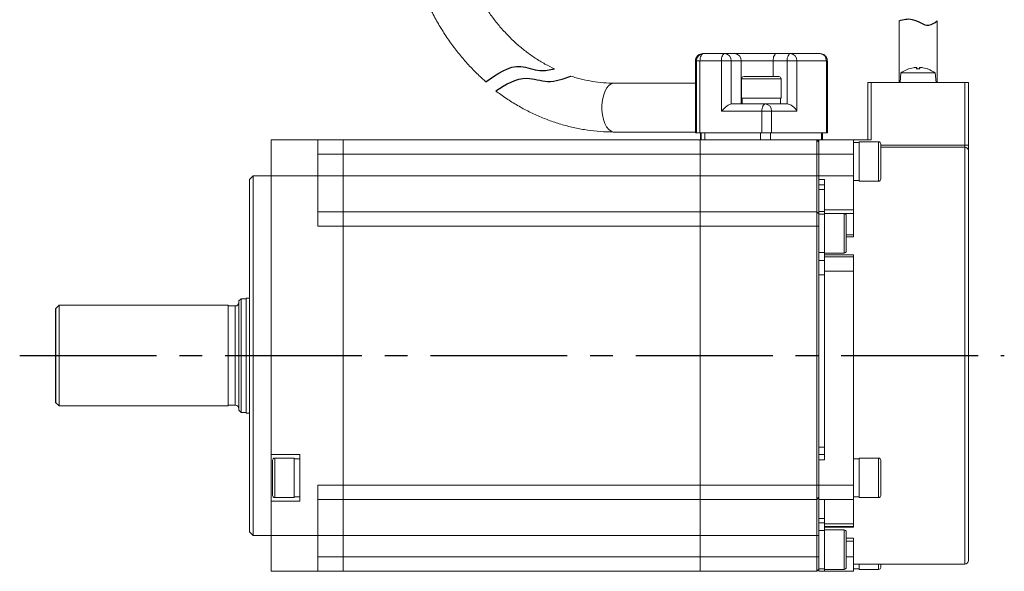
# Model space of a CAD drawing. Header units: millimetres. Extents: x -8094 to -7823, y 376 to 688.
# Tile 3 of 4: x -7960 to -7823, y 543 to 619. Entities that reach past the tile are written whole.
import ezdxf

# ---------------------------------------------------------------- set-up
doc = ezdxf.new("R2010")
doc.units = ezdxf.units.MM
doc.linetypes.add('CENTER2', pattern=[28.575, 19.05, -3.175, 3.175, -3.175])
doc.layers.add('Center', color=1, linetype='CENTER2')

msp = doc.modelspace()

# ---------------------------------------------------------------- linework, layer by layer
at = {"color": 7, "linetype": 'Continuous', "lineweight": 15}
for p, q in [((-7838.03, 619.26), (-7838.03, 610.68)), ((-7832.73, 610.68), (-7832.73, 619.22)), ((-7866.23, 614.15), (-7866.3, 613.95)), ((-7865.22, 614.68), (-7865.35, 614.68)), ((-7862.24, 614.68), (-7865.22, 614.68)), ((-7862.24, 614.68), (-7860.86, 614.68)), ((-7855.05, 614.68), (-7853.1, 614.68)), ((-7849, 614.68), (-7853.1, 614.68)), ((-7848.06, 614), (-7848.12, 614.15)), ((-7866.35, 613.68), (-7866.22, 613.68)), ((-7866.35, 603.68), (-7866.35, 613.68)), ((-7866.22, 613.68), (-7866.22, 603.68)), ((-7865.72, 613.68), (-7866.22, 613.68)), ((-7862.74, 613.68), (-7865.72, 613.68)), ((-7865.72, 613.68), (-7865.72, 603.68)), ((-7862.74, 606.68), (-7862.74, 613.68)), ((-7861.38, 613.68), (-7862.74, 613.68)), ((-7861.38, 607.68), (-7861.38, 613.68)), ((-7861.38, 613.68), (-7859.99, 613.68)), ((-7859.99, 613.68), (-7859.99, 607.68)), ((-7859.99, 613.68), (-7855.55, 613.68)), ((-7855.55, 613.68), (-7853.6, 613.68)), ((-7852.24, 613.68), (-7853.6, 613.68)), ((-7853.6, 613.68), (-7853.6, 607.68)), ((-7848.14, 613.68), (-7852.24, 613.68)), ((-7852.24, 613.68), (-7852.24, 606.68)), ((-7848.14, 603.68), (-7848.14, 613.68)), ((-7848, 613.68), (-7848.14, 613.68)), ((-7848, 603.68), (-7848, 613.68)), ((-7836.02, 612.72), (-7836.7, 612.55)), ((-7836.66, 612.55), (-7836.68, 612.55)), ((-7835.63, 612.55), (-7835.57, 612.72)), ((-7835.13, 612.55), (-7835.63, 612.55)), ((-7835.13, 612.55), (-7835.63, 612.55)), ((-7835.56, 612.55), (-7835.57, 612.73)), ((-7835.57, 612.73), (-7835.57, 612.73)), ((-7835.18, 612.73), (-7835.2, 612.55)), ((-7835.18, 612.72), (-7835.13, 612.55)), ((-7834.06, 612.55), (-7834.73, 612.72)), ((-7834.07, 612.55), (-7834.1, 612.55)), ((-7859.93, 611.18), (-7859.93, 608.48)), ((-7854.43, 608.48), (-7854.43, 611.18)), ((-7837.76, 611.99), (-7837.88, 610.68)), ((-7835.38, 611.99), (-7837.76, 611.99)), ((-7832.99, 611.99), (-7835.38, 611.99)), ((-7832.88, 610.68), (-7832.99, 611.99)), ((-7866.35, 610.58), (-7877.67, 610.58)), ((-7841.88, 610.68), (-7842.38, 610.68)), ((-7842.38, 602.68), (-7842.38, 610.68)), ((-7841.88, 610.68), (-7828.88, 610.68)), ((-7841.88, 610.68), (-7841.88, 602.68)), ((-7828.38, 610.68), (-7828.88, 610.68)), ((-7828.88, 601.97), (-7828.88, 610.68)), ((-7828.38, 601.97), (-7828.38, 610.68)), ((-7858.55, 608.48), (-7859.93, 608.48)), ((-7859.84, 608.48), (-7859.84, 607.68)), ((-7854.43, 608.48), (-7858.55, 608.48)), ((-7854.52, 607.68), (-7854.52, 608.48)), ((-7856.62, 607.68), (-7861.38, 607.68)), ((-7855.94, 607.68), (-7856.62, 607.68)), ((-7854.52, 607.68), (-7855.94, 607.68)), ((-7853.6, 607.68), (-7854.52, 607.68)), ((-7857.12, 606.68), (-7862.74, 606.68)), ((-7855.75, 606.68), (-7857.12, 606.68)), ((-7857.12, 603.68), (-7857.12, 606.68)), ((-7855.75, 606.68), (-7855.75, 603.68)), ((-7852.24, 606.68), (-7855.75, 606.68)), ((-7877.67, 603.78), (-7866.35, 603.78)), ((-7866.22, 603.68), (-7866.35, 603.68)), ((-7866.22, 603.68), (-7865.72, 603.68)), ((-7857.12, 603.68), (-7865.72, 603.68)), ((-7865.67, 602.68), (-7865.67, 603.68)), ((-7865.54, 602.68), (-7865.54, 603.68)), ((-7865.04, 602.68), (-7865.04, 603.68)), ((-7857.3, 602.68), (-7857.3, 603.68)), ((-7857.12, 603.68), (-7855.75, 603.68)), ((-7855.93, 602.68), (-7855.93, 603.68)), ((-7848.14, 603.68), (-7855.75, 603.68)), ((-7848.82, 602.68), (-7848.82, 603.68)), ((-7848.69, 603.68), (-7848.69, 602.68)), ((-7848.14, 603.68), (-7848, 603.68)), ((-7925.38, 602.68), (-7918.88, 602.68)), ((-7925.38, 597.68), (-7925.38, 602.68)), ((-7918.88, 597.68), (-7918.88, 602.68)), ((-7918.88, 602.68), (-7915.38, 602.68)), ((-7915.38, 600.68), (-7915.38, 602.68)), ((-7865.68, 602.68), (-7915.38, 602.68)), ((-7865.68, 602.68), (-7849.48, 602.68)), ((-7865.68, 602.68), (-7865.68, 600.68)), ((-7849.18, 602.68), (-7849.48, 602.68)), ((-7849.48, 600.68), (-7849.48, 602.68)), ((-7849.48, 602.68), (-7849.18, 602.38)), ((-7849.18, 602.68), (-7849.18, 600.68)), ((-7849.18, 602.68), (-7844.38, 602.68)), ((-7844.38, 600.68), (-7844.38, 602.68)), ((-7844.38, 602.68), (-7841.88, 602.68)), ((-7843.58, 602.34), (-7844.38, 602.34)), ((-7840.88, 602.43), (-7843.58, 602.43)), ((-7843.58, 596.93), (-7843.58, 602.43)), ((-7828.88, 601.68), (-7840.58, 601.68)), ((-7828.88, 601.97), (-7828.38, 601.97)), ((-7918.88, 600.68), (-7915.38, 600.68)), ((-7915.38, 597.68), (-7915.38, 600.68)), ((-7865.68, 600.68), (-7915.38, 600.68)), ((-7849.48, 600.68), (-7865.68, 600.68)), ((-7865.68, 600.68), (-7865.68, 597.68)), ((-7849.48, 597.68), (-7849.48, 600.68)), ((-7849.18, 600.68), (-7849.48, 600.68)), ((-7849.18, 597.68), (-7849.18, 600.68)), ((-7849.18, 600.68), (-7844.38, 600.68)), ((-7844.38, 597.68), (-7844.38, 600.68)), ((-7927.88, 597.68), (-7928.38, 597.18)), ((-7925.38, 597.68), (-7927.88, 597.68)), ((-7927.88, 597.68), (-7927.88, 572.68)), ((-7925.38, 558.93), (-7925.38, 597.68)), ((-7925.38, 597.68), (-7918.88, 597.68)), ((-7918.88, 590.68), (-7918.88, 597.68)), ((-7918.88, 597.68), (-7915.38, 597.68)), ((-7915.38, 592.68), (-7915.38, 597.68)), ((-7915.38, 597.68), (-7865.68, 597.68)), ((-7865.68, 597.68), (-7849.48, 597.68)), ((-7865.68, 597.68), (-7865.68, 592.68)), ((-7849.48, 597.68), (-7849.18, 597.68)), ((-7849.48, 597.68), (-7849.48, 592.68)), ((-7849.18, 597.68), (-7844.38, 597.68)), ((-7849.18, 597.18), (-7849.18, 597.68)), ((-7844.38, 597.68), (-7844.38, 592.94)), ((-7928.38, 597.18), (-7928.38, 548.18)), ((-7848.38, 597.18), (-7849.18, 597.18)), ((-7849.18, 597.18), (-7849.18, 592.38)), ((-7849.18, 596.43), (-7848.38, 596.43)), ((-7848.38, 592.94), (-7848.38, 597.18)), ((-7844.38, 597.02), (-7843.58, 597.02)), ((-7843.58, 596.93), (-7840.88, 596.93)), ((-7915.38, 592.68), (-7918.88, 592.68)), ((-7915.38, 590.68), (-7915.38, 592.68)), ((-7865.68, 592.68), (-7915.38, 592.68)), ((-7849.48, 592.68), (-7865.68, 592.68)), ((-7865.68, 592.68), (-7865.68, 590.68)), ((-7849.48, 590.68), (-7849.48, 592.68)), ((-7849.18, 592.38), (-7849.48, 592.68)), ((-7849.18, 590.68), (-7849.18, 592.38)), ((-7848.38, 592.34), (-7849.18, 592.34)), ((-7848.38, 592.94), (-7848.38, 592.46)), ((-7844.38, 592.94), (-7848.38, 592.94)), ((-7848.38, 592.43), (-7848.38, 592.46)), ((-7848.38, 592.46), (-7844.38, 592.46)), ((-7845.68, 592.43), (-7848.38, 592.43)), ((-7848.38, 589.68), (-7848.38, 592.43)), ((-7844.38, 592.46), (-7844.38, 592.94)), ((-7844.38, 592.46), (-7844.38, 589.48)), ((-7915.38, 590.68), (-7918.88, 590.68)), ((-7915.38, 554.68), (-7915.38, 590.68)), ((-7865.68, 590.68), (-7915.38, 590.68)), ((-7849.48, 590.68), (-7865.68, 590.68)), ((-7865.68, 590.68), (-7865.68, 554.68)), ((-7849.48, 554.68), (-7849.48, 590.68)), ((-7849.18, 590.68), (-7849.48, 590.68)), ((-7849.18, 558.18), (-7849.18, 590.68)), ((-7848.38, 586.93), (-7848.38, 589.68)), ((-7844.38, 589.19), (-7844.38, 589.48)), ((-7849.18, 587.02), (-7848.38, 587.02)), ((-7848.38, 586.93), (-7845.68, 586.93)), ((-7848.38, 586.69), (-7848.38, 586.93)), ((-7848.38, 586.43), (-7848.38, 586.69)), ((-7848.38, 586.69), (-7844.38, 586.69)), ((-7848.38, 584.43), (-7848.38, 586.43)), ((-7844.38, 586.43), (-7848.38, 586.43)), ((-7844.38, 586.43), (-7844.38, 586.69)), ((-7844.38, 584.43), (-7844.38, 586.43)), ((-7848.38, 585.93), (-7849.18, 585.93)), ((-7848.38, 584.43), (-7844.38, 584.43)), ((-7848.38, 558.18), (-7848.38, 584.43)), ((-7844.38, 554.68), (-7844.38, 584.43)), ((-7954.88, 579.68), (-7955.38, 579.18)), ((-7931.38, 579.68), (-7954.88, 579.68)), ((-7954.88, 579.68), (-7954.88, 565.68)), ((-7931.38, 579.68), (-7931.38, 565.68)), ((-7930.38, 579.58), (-7931.38, 579.58)), ((-7929.58, 580.58), (-7929.88, 580.28)), ((-7929.88, 580.28), (-7929.88, 565.08)), ((-7928.88, 580.58), (-7929.58, 580.58)), ((-7929.58, 580.58), (-7929.58, 564.78)), ((-7928.38, 580.68), (-7928.88, 580.68)), ((-7928.88, 580.68), (-7928.88, 564.68)), ((-7927.88, 572.68), (-7927.88, 547.68)), ((-7955.38, 566.18), (-7954.88, 565.68)), ((-7954.88, 565.68), (-7931.38, 565.68)), ((-7931.38, 565.78), (-7930.38, 565.78)), ((-7929.88, 565.08), (-7929.58, 564.78)), ((-7929.58, 564.78), (-7928.88, 564.78)), ((-7928.88, 564.68), (-7928.38, 564.68)), ((-7925.38, 558.93), (-7921.38, 558.93)), ((-7925.38, 552.43), (-7925.38, 558.93)), ((-7922.18, 558.43), (-7924.88, 558.43)), ((-7922.18, 558.43), (-7922.18, 555.68)), ((-7921.38, 558.34), (-7922.18, 558.34)), ((-7921.38, 558.93), (-7921.38, 552.43)), ((-7849.18, 558.93), (-7848.38, 558.93)), ((-7848.38, 558.18), (-7849.18, 558.18)), ((-7849.18, 558.18), (-7849.18, 554.68)), ((-7843.58, 558.34), (-7844.38, 558.34)), ((-7840.88, 558.43), (-7843.58, 558.43)), ((-7843.58, 557.02), (-7843.58, 558.43)), ((-7843.58, 552.93), (-7843.58, 557.02)), ((-7922.18, 555.68), (-7922.18, 552.93)), ((-7918.88, 554.68), (-7915.38, 554.68)), ((-7918.88, 547.68), (-7918.88, 554.68)), ((-7915.38, 552.68), (-7915.38, 554.68)), ((-7865.68, 554.68), (-7915.38, 554.68)), ((-7849.48, 554.68), (-7865.68, 554.68)), ((-7865.68, 554.68), (-7865.68, 552.68)), ((-7849.48, 552.68), (-7849.48, 554.68)), ((-7849.18, 554.68), (-7849.48, 554.68)), ((-7849.18, 554.68), (-7844.38, 554.68)), ((-7849.18, 554.68), (-7849.18, 552.68)), ((-7844.38, 552.68), (-7844.38, 554.68)), ((-7925.38, 547.68), (-7925.38, 552.43)), ((-7921.38, 552.43), (-7925.38, 552.43)), ((-7924.88, 552.93), (-7922.18, 552.93)), ((-7922.18, 553.02), (-7921.38, 553.02)), ((-7918.88, 552.68), (-7915.38, 552.68)), ((-7915.38, 547.68), (-7915.38, 552.68)), ((-7865.68, 552.68), (-7915.38, 552.68)), ((-7849.48, 552.68), (-7865.68, 552.68)), ((-7865.68, 552.68), (-7865.68, 547.68)), ((-7849.18, 552.98), (-7849.48, 552.68)), ((-7849.48, 552.68), (-7849.48, 547.68)), ((-7849.18, 552.65), (-7849.18, 552.68)), ((-7849.18, 552.68), (-7844.38, 552.68)), ((-7848.38, 552.65), (-7849.18, 552.65)), ((-7849.18, 552.65), (-7849.18, 547.68)), ((-7848.38, 549.27), (-7848.38, 552.65)), ((-7844.38, 553.02), (-7843.58, 553.02)), ((-7844.38, 552.68), (-7844.38, 549.27)), ((-7843.58, 552.93), (-7840.88, 552.93)), ((-7849.18, 549.43), (-7848.38, 549.43)), ((-7928.38, 548.18), (-7927.88, 547.68)), ((-7848.38, 548.34), (-7849.18, 548.34)), ((-7848.38, 549.27), (-7848.38, 548.93)), ((-7844.38, 549.27), (-7848.38, 549.27)), ((-7848.38, 548.84), (-7848.38, 548.93)), ((-7848.38, 548.93), (-7844.38, 548.93)), ((-7848.38, 548.43), (-7848.38, 548.84)), ((-7844.38, 548.84), (-7848.38, 548.84)), ((-7845.68, 548.43), (-7848.38, 548.43)), ((-7848.38, 542.93), (-7848.38, 548.43)), ((-7844.38, 548.93), (-7844.38, 549.27)), ((-7844.38, 548.93), (-7844.38, 548.84)), ((-7927.88, 547.68), (-7925.38, 547.68)), ((-7925.38, 547.68), (-7918.88, 547.68)), ((-7925.38, 542.68), (-7925.38, 547.68)), ((-7918.88, 542.68), (-7918.88, 547.68)), ((-7918.88, 547.68), (-7915.38, 547.68)), ((-7915.38, 544.68), (-7915.38, 547.68)), ((-7865.68, 547.68), (-7915.38, 547.68)), ((-7849.48, 547.68), (-7865.68, 547.68)), ((-7865.68, 547.68), (-7865.68, 544.68)), ((-7849.18, 547.68), (-7849.48, 547.68)), ((-7849.48, 544.68), (-7849.48, 547.68)), ((-7849.18, 544.68), (-7849.18, 547.68)), ((-7844.38, 546.85), (-7844.38, 547.29)), ((-7844.38, 546.85), (-7844.38, 544.68)), ((-7915.38, 544.68), (-7918.88, 544.68)), ((-7915.38, 542.68), (-7915.38, 544.68)), ((-7865.68, 544.68), (-7915.38, 544.68)), ((-7849.48, 544.68), (-7865.68, 544.68)), ((-7865.68, 544.68), (-7865.68, 542.68)), ((-7849.48, 542.68), (-7849.48, 544.68)), ((-7849.18, 544.68), (-7849.48, 544.68)), ((-7849.18, 542.98), (-7849.18, 544.68)), ((-7844.38, 542.68), (-7844.38, 544.68)), ((-7918.88, 542.68), (-7925.38, 542.68)), ((-7915.38, 542.68), (-7918.88, 542.68)), ((-7865.68, 542.68), (-7915.38, 542.68)), ((-7849.48, 542.68), (-7865.68, 542.68)), ((-7849.18, 542.98), (-7849.48, 542.68)), ((-7849.18, 543.02), (-7848.38, 543.02)), ((-7849.18, 542.98), (-7849.18, 542.68)), ((-7848.38, 542.68), (-7849.18, 542.68)), ((-7848.38, 542.93), (-7845.68, 542.93)), ((-7848.38, 542.68), (-7848.38, 542.93)), ((-7848.38, 542.68), (-7844.38, 542.68)), ((-7844.38, 543.68), (-7828.88, 543.68)), ((-7844.38, 543.02), (-7843.58, 543.02)), ((-7843.58, 543.28), (-7843.58, 543.68)), ((-7843.58, 542.93), (-7843.58, 543.28)), ((-7843.58, 542.93), (-7840.88, 542.93)), ((-7840.58, 543.23), (-7840.58, 543.68))]:
    msp.add_line(p, q, dxfattribs=at)
at = {"color": 8, "linetype": 'Continuous', "lineweight": 15}
for p, q in [((-7855.55, 611.48), (-7855.55, 613.68)), ((-7836.7, 612.55), (-7836.72, 612.55)), ((-7835.57, 612.72), (-7835.56, 612.55)), ((-7835.18, 612.72), (-7835.2, 612.55)), ((-7834.04, 612.55), (-7834.06, 612.55)), ((-7858.55, 611.18), (-7859.93, 611.18)), ((-7854.43, 611.18), (-7858.55, 611.18)), ((-7840.88, 596.93), (-7840.88, 602.43)), ((-7840.58, 601.97), (-7828.88, 601.97)), ((-7828.88, 601.97), (-7828.88, 601.68)), ((-7828.88, 543.68), (-7828.88, 601.68)), ((-7849.18, 595.78), (-7848.38, 595.78)), ((-7848.38, 592.7), (-7849.18, 592.7)), ((-7845.68, 589.68), (-7845.68, 592.43)), ((-7845.68, 586.93), (-7845.68, 589.68)), ((-7844.38, 589.48), (-7845.38, 589.48)), ((-7844.38, 589.19), (-7845.38, 589.19)), ((-7849.18, 583.93), (-7848.38, 583.93)), ((-7930.38, 565.78), (-7930.38, 579.58)), ((-7848.38, 559.93), (-7849.18, 559.93)), ((-7924.88, 558.43), (-7924.88, 555.68)), ((-7840.88, 557.02), (-7840.88, 558.43)), ((-7840.88, 552.93), (-7840.88, 557.02)), ((-7924.88, 555.68), (-7924.88, 552.93)), ((-7848.38, 550.01), (-7849.18, 550.01)), ((-7845.68, 542.93), (-7845.68, 548.43)), ((-7845.38, 547.29), (-7844.38, 547.29)), ((-7845.38, 546.85), (-7844.38, 546.85)), ((-7844.38, 544.68), (-7845.38, 544.68)), ((-7840.88, 543.28), (-7840.88, 543.68)), ((-7840.88, 542.93), (-7840.88, 543.28))]:
    msp.add_line(p, q, dxfattribs=at)
msp.add_line((-7955.38, 579.18), (-7955.38, 566.18))
at = {"color": 8, "linetype": 'Continuous', "lineweight": 15, "flags": 128}
for points in [[(-7866.31, 613.95), (-7866.33, 613.87), (-7866.35, 613.68)], [(-7877.67, 603.78), (-7877.75, 603.78), (-7878.09, 603.89), (-7878.41, 604.13), (-7878.71, 604.49), (-7878.96, 604.96), (-7879.15, 605.53), (-7879.29, 606.16), (-7879.36, 606.84), (-7879.36, 607.52), (-7879.29, 608.2), (-7879.15, 608.83), (-7878.96, 609.39), (-7878.71, 609.87), (-7878.41, 610.23), (-7878.09, 610.47), (-7877.75, 610.57), (-7877.67, 610.58)]]:
    msp.add_lwpolyline(points, dxfattribs=at)
at = {"color": 7, "linetype": 'Continuous', "lineweight": 15, "flags": 128}
for points in [[(-7865.22, 614.68), (-7865.32, 614.66), (-7865.41, 614.6), (-7865.5, 614.51), (-7865.57, 614.39), (-7865.63, 614.23), (-7865.68, 614.06), (-7865.71, 613.87), (-7865.72, 613.68)], [(-7862.74, 613.68), (-7862.74, 613.87), (-7862.71, 614.06), (-7862.66, 614.23), (-7862.6, 614.39), (-7862.52, 614.51), (-7862.44, 614.6), (-7862.34, 614.66), (-7862.24, 614.68)], [(-7855.05, 614.68), (-7855.15, 614.66), (-7855.24, 614.6), (-7855.33, 614.51), (-7855.41, 614.39), (-7855.47, 614.23), (-7855.51, 614.06), (-7855.54, 613.87), (-7855.55, 613.68)], [(-7853.1, 614.68), (-7853.2, 614.66), (-7853.3, 614.6), (-7853.38, 614.51), (-7853.46, 614.39), (-7853.52, 614.23), (-7853.57, 614.06), (-7853.59, 613.87), (-7853.6, 613.68)], [(-7857.12, 606.68), (-7857.11, 606.87), (-7857.08, 607.06), (-7857.03, 607.23), (-7856.97, 607.39), (-7856.89, 607.51), (-7856.81, 607.6), (-7856.71, 607.66), (-7856.62, 607.68)]]:
    msp.add_lwpolyline(points, dxfattribs=at)
at = {"color": 7, "linetype": 'Continuous', "lineweight": 15}
for centre, radius, start, end in [((-7865.35, 613.68), 1, 90.0035, 164.2707), ((-7865.22, 613.68), 1, 90.0042, 180.004), ((-7862.32, 613.74), 0.94, 356.1888, 85.5979), ((-7860.93, 613.74), 0.94, 356.1888, 85.5979), ((-7853.18, 613.74), 0.94, 356.1888, 85.5979), ((-7849.08, 613.74), 0.94, 356.1889, 85.5978), ((-7849, 613.68), 1, 64.057, 89.9993), ((-7835.38, 608.78), 4, 109.5843, 126.6072), ((-7836.68, 612.45), 0.108, 90, 109.5843), ((-7834.07, 612.45), 0.108, 70.4157, 90), ((-7835.38, 608.78), 4, 53.3928, 70.4157), ((-7859.63, 611.18), 0.3, 90, 180), ((-7854.73, 611.18), 0.3, 0, 90), ((-7856.69, 606.74), 0.94, 356.1888, 85.5982), ((-7840.88, 602.13), 0.3, 0, 90), ((-7828.88, 601.18), 0.5, 0, 90), ((-7840.88, 597.23), 0.3, 270, 0), ((-7845.68, 592.13), 0.3, 0, 90), ((-7845.68, 587.23), 0.3, 270, 0), ((-7930.38, 580.08), 0.5, 270, 0), ((-7930.38, 565.28), 0.5, 0, 90), ((-7924.88, 558.13), 0.3, 90, 180), ((-7840.88, 558.13), 0.3, 0, 90), ((-7924.88, 553.23), 0.3, 180, 270), ((-7840.88, 553.23), 0.3, 270, 0), ((-7845.68, 548.13), 0.3, 0, 90), ((-7828.88, 544.18), 0.5, 270, 0), ((-7845.68, 543.23), 0.3, 270, 0), ((-7840.88, 543.23), 0.3, 270, 0)]:
    msp.add_arc(centre, radius, start, end, dxfattribs=at)
for centre, major_axis, ratio, start_param, end_param in [((-7862.24, 606.68), (0.966, 0.966), 0.267949, 0.261799, 1.832596), ((-7853.1, 606.68), (-0.866, 0.866), 0.57735, 4.18879, 5.759587)]:
    msp.add_ellipse(centre, major_axis=major_axis, ratio=ratio, start_param=start_param, end_param=end_param, dxfattribs=at)
for points, knots in [([(-7907, 637.27), (-7906.99, 636.9), (-7906.98, 635.84), (-7906.88, 634.11), (-7906.66, 632.08), (-7906.32, 630.07), (-7905.88, 628.08), (-7905.34, 626.13), (-7904.69, 624.22), (-7903.93, 622.36), (-7903.08, 620.55), (-7902.13, 618.81), (-7901.09, 617.14), (-7899.96, 615.54), (-7898.75, 614.02), (-7897.45, 612.59), (-7896.36, 611.52), (-7895.69, 610.93), (-7895.5, 610.76)], [0, 0, 0, 0, 0.0213973, 0.0606402, 0.0998901, 0.1391413, 0.178392, 0.2176406, 0.2568845, 0.296121, 0.3353469, 0.3745583, 0.413751, 0.45292, 0.4920601, 0.5311657, 0.5702313, 0.5861082, 0.5861082, 0.5861082, 0.5861082]), ([(-7885.95, 612.55), (-7886.4, 612.76), (-7887.32, 613.23), (-7888.66, 614.05), (-7889.98, 614.99), (-7891.24, 616.04), (-7892.43, 617.18), (-7893.56, 618.41), (-7894.61, 619.74), (-7895.58, 621.14), (-7896.47, 622.61), (-7897.28, 624.16), (-7897.99, 625.76), (-7898.61, 627.42), (-7899.13, 629.12), (-7899.55, 630.86), (-7899.87, 632.64), (-7900.08, 634.43), (-7900.18, 635.98), (-7900.19, 636.92), (-7900.2, 637.27)], [0.2441021, 0.2441021, 0.2441021, 0.2441021, 0.2854884, 0.3291759, 0.3727465, 0.4162052, 0.4595606, 0.5028235, 0.5460055, 0.5891184, 0.6321735, 0.6751807, 0.7181492, 0.7610865, 0.803999, 0.8468917, 0.8897691, 0.9326342, 0.9754898, 1, 1, 1, 1]), ([(-7866.3, 613.95), (-7866.32, 613.91), (-7866.35, 613.82), (-7866.35, 613.73), (-7866.35, 613.68)], [0, 0, 0, 0, 0.4487762, 1, 1, 1, 1]), ([(-7865.8, 614.56), (-7865.83, 614.55), (-7865.94, 614.5), (-7866.1, 614.36), (-7866.19, 614.22), (-7866.23, 614.15)], [0, 0, 0, 0, 0.160713, 0.584142, 1, 1, 1, 1]), ([(-7860.86, 614.68), (-7860.71, 614.68), (-7860.42, 614.68), (-7859.82, 614.68), (-7859.1, 614.68), (-7858.29, 614.68), (-7857.42, 614.68), (-7856.57, 614.68), (-7855.77, 614.68), (-7855.29, 614.68), (-7855.05, 614.68)], [0, 0, 0, 0, 0.119991, 0.240021, 0.368645, 0.499999, 0.631353, 0.759977, 0.879969, 1, 1, 1, 1]), ([(-7848.12, 614.15), (-7848.19, 614.24), (-7848.29, 614.4), (-7848.46, 614.53), (-7848.55, 614.56), (-7848.57, 614.57)], [0, 0, 0, 0, 0.541388, 0.879614, 1, 1, 1, 1]), ([(-7848.01, 613.68), (-7848.01, 613.76), (-7848.01, 613.87), (-7848.05, 613.97), (-7848.06, 614)], [0, 0, 0, 0, 0.734122, 1, 1, 1, 1]), ([(-7835.57, 612.72), (-7835.58, 612.73), (-7835.58, 612.74), (-7835.64, 612.75), (-7835.73, 612.75), (-7835.85, 612.75), (-7835.96, 612.73), (-7836.01, 612.72), (-7836.02, 612.72)], [0, 0, 0, 0, 0.193097, 0.386319, 0.57646, 0.764847, 0.954274, 1, 1, 1, 1]), ([(-7835.62, 612.55), (-7835.62, 612.55), (-7835.62, 612.56), (-7835.63, 612.55), (-7835.63, 612.55), (-7835.63, 612.55)], [0, 0, 0, 0, 0.213524, 0.80344, 1, 1, 1, 1]), ([(-7834.73, 612.72), (-7834.78, 612.73), (-7834.87, 612.74), (-7835, 612.75), (-7835.1, 612.75), (-7835.17, 612.75), (-7835.18, 612.73), (-7835.18, 612.72), (-7835.18, 612.72)], [0, 0, 0, 0, 0.193099, 0.386318, 0.576461, 0.764848, 0.954274, 1, 1, 1, 1]), ([(-7835.13, 612.55), (-7835.13, 612.55), (-7835.13, 612.56), (-7835.13, 612.55), (-7835.13, 612.55)], [0, 0, 0, 0, 0.58446, 1, 1, 1, 1]), ([(-7877.67, 610.58), (-7877.91, 610.58), (-7878.67, 610.59), (-7879.93, 610.69), (-7881.44, 610.93), (-7882.7, 611.24), (-7883.45, 611.47), (-7883.7, 611.55)], [0, 0, 0, 0, 0.0211939, 0.0649213, 0.1086407, 0.1523139, 0.1748595, 0.1748595, 0.1748595, 0.1748595]), ([(-7858.4, 611.48), (-7858.65, 611.48), (-7859.04, 611.48), (-7859.38, 611.48), (-7859.56, 611.48), (-7859.64, 611.48), (-7859.62, 611.48), (-7859.62, 611.48)], [0, 0, 0, 0, 0.358997, 0.554428, 0.74965, 0.945081, 1, 1, 1, 1]), ([(-7854.74, 611.48), (-7854.74, 611.48), (-7854.74, 611.48), (-7855.01, 611.48), (-7855.53, 611.48), (-7856.07, 611.48), (-7856.54, 611.48), (-7857.04, 611.48), (-7857.68, 611.48), (-7858.12, 611.48), (-7858.4, 611.48)], [0, 0, 0, 0, 0.0702007, 0.249825, 0.429449, 0.5272332, 0.6249126, 0.7226966, 0.8203759, 1, 1, 1, 1]), ([(-7894.15, 609.52), (-7893.91, 609.34), (-7893.17, 608.79), (-7891.9, 607.93), (-7890.31, 607), (-7888.68, 606.19), (-7887, 605.49), (-7885.3, 604.9), (-7883.56, 604.44), (-7881.81, 604.09), (-7880.04, 603.87), (-7878.65, 603.79), (-7877.86, 603.78), (-7877.67, 603.78)], [0.623365, 0.623365, 0.623365, 0.623365, 0.6421558, 0.6807133, 0.7192148, 0.7576588, 0.7960453, 0.8343765, 0.8726561, 0.9108901, 0.9490861, 0.9872534, 1, 1, 1, 1]), ([(-7840.58, 597.24), (-7840.58, 597.24), (-7840.58, 597.24), (-7840.58, 597.5), (-7840.58, 598), (-7840.58, 598.54), (-7840.58, 599.01), (-7840.58, 599.5), (-7840.58, 600.15), (-7840.58, 600.91), (-7840.58, 601.51), (-7840.58, 601.87), (-7840.58, 602.05), (-7840.58, 602.13), (-7840.58, 602.12), (-7840.58, 602.12)], [0, 0, 0, 0, 0.042567, 0.162288, 0.28201, 0.347184, 0.412288, 0.477462, 0.542567, 0.662288, 0.782009, 0.847184, 0.912288, 0.977462, 1, 1, 1, 1]), ([(-7828.38, 601.3), (-7828.38, 601.33), (-7828.38, 601.4), (-7828.38, 601.56), (-7828.38, 601.76), (-7828.38, 601.9), (-7828.38, 601.97)], [0, 0, 0, 0, 0.1439368, 0.4295242, 0.7145814, 1, 1, 1, 1]), ([(-7828.38, 544.2), (-7828.38, 544.22), (-7828.38, 544.27), (-7828.38, 544.81), (-7828.38, 545.68), (-7828.38, 546.86), (-7828.38, 548.33), (-7828.38, 550.08), (-7828.38, 552.12), (-7828.38, 554.47), (-7828.38, 557.1), (-7828.38, 559.99), (-7828.38, 563.06), (-7828.38, 566.26), (-7828.38, 569.53), (-7828.38, 572.8), (-7828.38, 576), (-7828.38, 579.08), (-7828.38, 582.05), (-7828.38, 584.9), (-7828.38, 587.65), (-7828.38, 590.28), (-7828.38, 592.74), (-7828.38, 594.97), (-7828.38, 596.9), (-7828.38, 598.5), (-7828.38, 599.74), (-7828.38, 600.6), (-7828.38, 601.1), (-7828.38, 601.14), (-7828.38, 601.16)], [0, 0, 0, 0, 0.033495, 0.070222, 0.10586, 0.140772, 0.174906, 0.209034, 0.243946, 0.27959, 0.316311, 0.35335, 0.390643, 0.427931, 0.464969, 0.501696, 0.537334, 0.572246, 0.60638, 0.640508, 0.675421, 0.711064, 0.747785, 0.784824, 0.822117, 0.859405, 0.896443, 0.93317, 0.968808, 1, 1, 1, 1]), ([(-7845.38, 587.23), (-7845.38, 587.26), (-7845.38, 587.31), (-7845.38, 587.62), (-7845.38, 587.93), (-7845.38, 588.32), (-7845.38, 588.9), (-7845.38, 589.37), (-7845.38, 592.13)], [0, 0, 0, 0, 0.239443, 0.369791, 0.5, 0.630348, 0.760557, 1, 1, 1, 1]), ([(-7925.18, 558.13), (-7925.18, 558.1), (-7925.18, 558.05), (-7925.18, 557.74), (-7925.18, 557.42), (-7925.18, 557.03), (-7925.18, 556.46), (-7925.18, 555.99), (-7925.18, 553.23)], [0, 0, 0, 0, 0.239443, 0.369791, 0.5, 0.630348, 0.760557, 1, 1, 1, 1]), ([(-7840.58, 556.88), (-7840.58, 557.13), (-7840.58, 557.52), (-7840.58, 557.87), (-7840.58, 558.05), (-7840.58, 558.13), (-7840.58, 558.12), (-7840.58, 558.12)], [0, 0, 0, 0, 0.354508, 0.547495, 0.740276, 0.933263, 1, 1, 1, 1]), ([(-7840.58, 553.24), (-7840.58, 553.24), (-7840.58, 553.24), (-7840.58, 553.5), (-7840.58, 554), (-7840.58, 554.54), (-7840.58, 555.01), (-7840.58, 555.5), (-7840.58, 556.15), (-7840.58, 556.59), (-7840.58, 556.88)], [0, 0, 0, 0, 0.064272, 0.245041, 0.425811, 0.524219, 0.622521, 0.720928, 0.819231, 1, 1, 1, 1]), ([(-7845.38, 543.23), (-7845.38, 543.26), (-7845.38, 543.31), (-7845.38, 543.62), (-7845.38, 543.93), (-7845.38, 544.32), (-7845.38, 544.9), (-7845.38, 545.68), (-7845.38, 546.46), (-7845.38, 547.03), (-7845.38, 547.42), (-7845.38, 547.74), (-7845.38, 548.05), (-7845.38, 548.1), (-7845.38, 548.13)], [0, 0, 0, 0, 0.119721, 0.184896, 0.25, 0.315174, 0.380278, 0.5, 0.619722, 0.684896, 0.75, 0.815174, 0.880279, 1, 1, 1, 1])]:
    msp.add_open_spline(points, degree=3, knots=knots, dxfattribs=at)
for points, knots in [([(-7838.03, 619.26), (-7837.41, 619.42), (-7835.97, 619.8), (-7834.2, 618.19), (-7833.1, 618.95), (-7832.73, 619.22)], [0, 0, 0, 0, 1.850959, 4.310368, 5.580211, 5.580211, 5.580211, 5.580211]), ([(-7895.5, 610.76), (-7893.91, 611.89), (-7891.53, 613.61), (-7888.21, 612.11), (-7886.64, 612.42), (-7885.95, 612.55)], [0, 0, 0, 0, 5.304667, 8.002796, 10.061354, 10.061354, 10.061354, 10.061354]), ([(-7894.15, 609.52), (-7892.73, 610.4), (-7890.43, 611.82), (-7886.77, 610.44), (-7884.77, 611.16), (-7883.7, 611.55)], [0, 0, 0, 0, 4.677423, 7.587146, 10.891407, 10.891407, 10.891407, 10.891407])]:
    msp.add_open_spline(points, degree=3, knots=knots)
at = {"layer": 'Center'}
msp.add_line((-7960.38, 572.68), (-7823.38, 572.68), dxfattribs=at)

doc.saveas('drawing.dxf')
